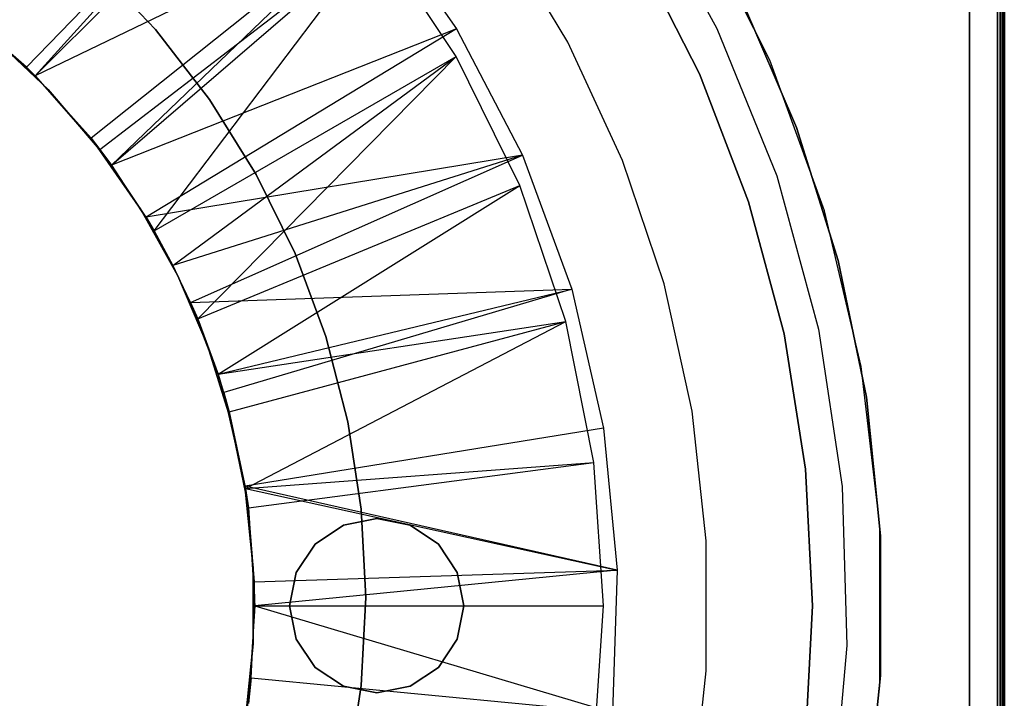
# Model space of a CAD drawing. Extents: x 0.02 to 3.4, y -1.69 to 1.69.
# Tile 10 of 11: x 2.29 to 3.4, y -0.1 to 0.66. Entities that reach past the tile are written whole.
import ezdxf

# ---------------------------------------------------------------- set-up
doc = ezdxf.new("R2010")
doc.units = 0
doc.header["$MEASUREMENT"] = 0
doc.layers.get('0').update_dxf_attribs({"color": 13, "linetype": 'CONTINUOUS'})

# ---------------------------------------------------------------- blocks, each defined once
blk = doc.blocks.new('Z_O_ENIE_PARANA_PM_STL')
at = {"color": 0}
for p, q in [((3.3949, -1.685, 3.3804), (3.3949, 1.685, 3.3804)), ((3.3949, 1.685, 0.0339), (3.3949, -1.685, 0.0339)), ((3.3949, 1.685, 0.0339), (3.3949, -1.685, 0.0339)), ((3.3949, -1.685, 3.3804), (3.3949, 1.685, 3.3804)), ((3.3979, -1.685, 0.0345), (3.3979, 1.685, 0.0345)), ((3.3979, -1.685, 0.0345), (3.3979, 1.685, 0.0345)), ((3.3979, 1.685, 3.3798), (3.3979, -1.685, 3.3798)), ((3.3979, 1.685, 3.3798), (3.3979, -1.685, 3.3798)), ((3.4004, -1.685, 0.0362), (3.4004, 1.685, 0.0362)), ((3.4004, -1.685, 0.0362), (3.4004, 1.685, 0.0362)), ((3.4004, 1.685, 3.3781), (3.4004, -1.685, 3.3781)), ((3.4004, 1.685, 3.3781), (3.4004, -1.685, 3.3781)), ((3.4022, -1.685, 0.0388), (3.4022, 1.685, 0.0388)), ((3.4022, -1.685, 0.0388), (3.4022, 1.685, 0.0388)), ((3.4022, 1.685, 3.3755), (3.4022, -1.685, 3.3755)), ((3.4022, 1.685, 3.3755), (3.4022, -1.685, 3.3755)), ((3.4028, -1.685, 0.0418), (3.4028, 1.685, 0.0418)), ((3.4028, 1.685, 3.3725), (3.4028, -1.685, 3.3725)), ((3.4028, -1.685, 0.0418), (3.4028, 1.685, 0.0418)), ((3.4028, 1.685, 3.3725), (3.4028, -1.685, 3.3725)), ((3.3634, -1.6535, 3.341), (3.3634, 1.6535, 3.341)), ((3.3634, 1.6535, 0.0733), (3.3634, -1.6535, 0.0733)), ((3.3634, -1.6535, 3.341), (3.3634, 1.6535, 3.341)), ((3.3634, 1.6535, 0.0733), (3.3634, -1.6535, 0.0733)), ((2.5839, 0.9026, 0.0733), (2.2987, 0.6081, 0.4833)), ((2.5839, 0.9026, 0.0733), (2.2987, 0.6081, 0.4833)), ((2.5839, 0.9026, 0.0733), (2.3084, 0.5985, 0.4833)), ((2.5839, 0.9026, 0.0733), (2.3084, 0.5985, 0.4833)), ((2.3084, 0.5985, 0.4276), (2.5868, 0.8769, 0.0339)), ((2.3084, 0.5985, 0.4276), (2.5868, 0.8769, 0.0339)), ((2.9916, 0.8091, 3.3804), (3.0783, 0.6519, 3.3804)), ((2.9916, 0.8091, 3.3804), (3.0783, 0.6519, 3.3804)), ((2.9916, 0.8091, 2.9473), (3.0783, 0.6519, 2.9473)), ((2.9916, 0.8091, 2.9473), (3.0783, 0.6519, 2.9473)), ((2.6922, 0.7834, 0.0733), (2.3084, 0.5985, 0.4833)), ((2.6922, 0.7834, 0.0733), (2.3084, 0.5985, 0.4833)), ((2.6922, 0.7834, 0.0733), (2.3716, 0.5278, 0.4833)), ((2.6922, 0.7834, 0.0733), (2.3716, 0.5278, 0.4833)), ((2.6922, 0.7834, 0.0733), (2.3946, 0.4975, 0.4833)), ((2.6922, 0.7834, 0.0733), (2.3946, 0.4975, 0.4833)), ((2.6922, 0.7834, 0.0733), (2.7843, 0.6513, 0.0733)), ((2.6922, 0.7834, 0.0733), (2.7843, 0.6513, 0.0733)), ((3.1378, 0.616, 3.341), (3.0566, 0.7776, 3.341)), ((3.1378, 0.616, 2.9473), (3.0566, 0.7776, 2.9473)), ((3.1378, 0.616, 3.341), (3.0566, 0.7776, 3.341)), ((3.1378, 0.616, 2.9473), (3.0566, 0.7776, 2.9473)), ((2.9099, 0.6362, 3.0307), (2.8341, 0.7622, 3.0307)), ((2.9099, 0.6362, 3.385), (2.8341, 0.7622, 3.385)), ((2.9099, 0.6362, 3.0307), (2.8341, 0.7622, 3.0307)), ((2.9099, 0.6362, 3.385), (2.8341, 0.7622, 3.385)), ((2.3814, 0.5153, 0.4276), (2.6937, 0.755, 0.0339)), ((2.3814, 0.5153, 0.4276), (2.6937, 0.755, 0.0339)), ((2.3946, 0.4975, 0.4276), (2.6937, 0.755, 0.0339)), ((2.3946, 0.4975, 0.4276), (2.6937, 0.755, 0.0339)), ((2.4429, 0.4232, 0.4276), (2.6937, 0.755, 0.0339)), ((2.4429, 0.4232, 0.4276), (2.6937, 0.755, 0.0339)), ((2.7839, 0.6201, 0.0339), (2.6937, 0.755, 0.0339)), ((2.7839, 0.6201, 0.0339), (2.6937, 0.755, 0.0339)), ((3.0586, 0.6005, 3.385), (2.9884, 0.7382, 3.385)), ((2.9884, 0.7382, 3.0307), (3.0586, 0.6005, 3.0307)), ((2.9884, 0.7382, 3.0307), (3.0586, 0.6005, 3.0307)), ((3.0586, 0.6005, 3.385), (2.9884, 0.7382, 3.385)), ((2.4442, 0.6506, 0.7041), (2.3755, 0.7228, 0.7041)), ((2.3755, 0.7228, 0.7434), (2.4442, 0.6506, 0.7434)), ((2.4442, 0.6506, 0.7041), (2.3755, 0.7228, 0.7041)), ((2.3755, 0.7228, 0.7434), (2.4442, 0.6506, 0.7434)), ((2.2987, 0.6081, 0.4833), (2.2161, 0.6784, 0.4833)), ((2.2987, 0.6081, 0.4833), (2.2161, 0.6784, 0.4833)), ((3.1682, 0.5401, 3.385), (3.106, 0.6849, 3.385)), ((3.106, 0.6849, 3.4244), (3.1682, 0.5401, 3.4244)), ((3.1682, 0.5401, 3.385), (3.106, 0.6849, 3.385)), ((3.106, 0.6849, 3.4244), (3.1682, 0.5401, 3.4244)), ((2.2987, 0.6081, 0.4833), (2.2251, 0.6715, 0.4276)), ((2.2251, 0.6715, 0.4276), (2.3084, 0.5985, 0.4276)), ((2.2987, 0.6081, 0.4833), (2.2251, 0.6715, 0.4276)), ((2.2251, 0.6715, 0.4276), (2.3084, 0.5985, 0.4276)), ((2.7843, 0.6513, 0.0733), (2.3946, 0.4975, 0.4833)), ((2.7843, 0.6513, 0.0733), (2.3946, 0.4975, 0.4833)), ((2.7843, 0.6513, 0.0733), (2.4337, 0.4388, 0.4833)), ((2.7843, 0.6513, 0.0733), (2.4337, 0.4388, 0.4833)), ((2.5052, 0.5717, 0.7041), (2.4442, 0.6506, 0.7041)), ((2.4442, 0.6506, 0.7041), (2.4442, 0.6506, 0.7434)), ((2.4442, 0.6506, 0.7434), (2.5052, 0.5717, 0.7434)), ((2.4442, 0.6506, 0.7041), (2.4442, 0.6506, 0.7434)), ((2.5052, 0.5717, 0.7041), (2.4442, 0.6506, 0.7041)), ((2.4442, 0.6506, 0.7434), (2.5052, 0.5717, 0.7434)), ((2.7843, 0.6513, 0.0733), (2.8588, 0.5086, 0.0733)), ((2.7843, 0.6513, 0.0733), (2.8588, 0.5086, 0.0733)), ((3.0783, 0.6519, 3.3804), (3.1458, 0.4854, 3.3804)), ((3.0783, 0.6519, 3.3804), (3.1458, 0.4854, 3.3804)), ((3.0783, 0.6519, 3.3804), (3.0783, 0.6519, 2.9473)), ((3.0783, 0.6519, 2.9473), (3.1458, 0.4854, 2.9473)), ((3.0783, 0.6519, 3.3804), (3.0783, 0.6519, 2.9473)), ((3.0783, 0.6519, 2.9473), (3.1458, 0.4854, 2.9473)), ((2.2608, 0.6418, 0.5081), (2.3229, 0.5828, 0.5081)), ((2.3229, 0.5828, 0.4884), (2.2608, 0.6418, 0.4884)), ((2.2608, 0.6418, 0.5081), (2.3229, 0.5828, 0.5081)), ((2.3229, 0.5828, 0.4884), (2.2608, 0.6418, 0.4884)), ((2.9716, 0.5027, 3.0307), (2.9099, 0.6362, 3.0307)), ((2.9716, 0.5027, 3.385), (2.9099, 0.6362, 3.385)), ((2.9099, 0.6362, 3.385), (2.9099, 0.6362, 3.0307)), ((2.9716, 0.5027, 3.0307), (2.9099, 0.6362, 3.0307)), ((2.9099, 0.6362, 3.385), (2.9099, 0.6362, 3.0307)), ((2.9716, 0.5027, 3.385), (2.9099, 0.6362, 3.385)), ((2.4429, 0.4232, 0.4276), (2.7839, 0.6201, 0.0339)), ((2.4429, 0.4232, 0.4276), (2.7839, 0.6201, 0.0339)), ((2.464, 0.3843, 0.4276), (2.7839, 0.6201, 0.0339)), ((2.464, 0.3843, 0.4276), (2.7839, 0.6201, 0.0339)), ((2.4919, 0.3239, 0.4276), (2.7839, 0.6201, 0.0339)), ((2.4919, 0.3239, 0.4276), (2.7839, 0.6201, 0.0339)), ((2.8556, 0.4746, 0.0339), (2.7839, 0.6201, 0.0339)), ((2.8556, 0.4746, 0.0339), (2.7839, 0.6201, 0.0339)), ((3.1996, 0.446, 3.341), (3.1378, 0.616, 3.341)), ((3.1996, 0.446, 2.9473), (3.1378, 0.616, 2.9473)), ((3.1378, 0.616, 2.9473), (3.1378, 0.616, 3.341)), ((3.1996, 0.446, 3.341), (3.1378, 0.616, 3.341)), ((3.1378, 0.616, 2.9473), (3.1378, 0.616, 3.341)), ((3.1996, 0.446, 2.9473), (3.1378, 0.616, 2.9473)), ((2.3084, 0.5985, 0.4833), (2.2987, 0.6081, 0.4833)), ((2.2987, 0.6081, 0.4833), (2.3084, 0.5985, 0.4276)), ((2.2987, 0.6081, 0.4833), (2.3084, 0.5985, 0.4276)), ((2.3084, 0.5985, 0.4833), (2.2987, 0.6081, 0.4833)), ((3.114, 0.4562, 3.385), (3.0586, 0.6005, 3.385)), ((3.0586, 0.6005, 3.0307), (3.114, 0.4562, 3.0307)), ((3.0586, 0.6005, 3.0307), (3.114, 0.4562, 3.0307)), ((3.0586, 0.6005, 3.0307), (3.0586, 0.6005, 3.385)), ((3.114, 0.4562, 3.385), (3.0586, 0.6005, 3.385)), ((3.0586, 0.6005, 3.0307), (3.0586, 0.6005, 3.385)), ((2.3716, 0.5278, 0.4833), (2.3084, 0.5985, 0.4276)), ((2.3084, 0.5985, 0.4276), (2.3814, 0.5153, 0.4276)), ((2.3716, 0.5278, 0.4833), (2.3084, 0.5985, 0.4833)), ((2.3084, 0.5985, 0.4833), (2.3084, 0.5985, 0.4276)), ((2.3716, 0.5278, 0.4833), (2.3084, 0.5985, 0.4276)), ((2.3084, 0.5985, 0.4833), (2.3084, 0.5985, 0.4276)), ((2.3084, 0.5985, 0.4276), (2.3814, 0.5153, 0.4276)), ((2.3716, 0.5278, 0.4833), (2.3084, 0.5985, 0.4833)), ((2.3229, 0.5828, 0.5081), (2.3229, 0.5828, 0.4884)), ((2.3229, 0.5828, 0.5081), (2.3787, 0.5178, 0.5081)), ((2.3787, 0.5178, 0.4884), (2.3229, 0.5828, 0.4884)), ((2.3229, 0.5828, 0.5081), (2.3229, 0.5828, 0.4884)), ((2.3229, 0.5828, 0.5081), (2.3787, 0.5178, 0.5081)), ((2.3787, 0.5178, 0.4884), (2.3229, 0.5828, 0.4884)), ((2.5579, 0.4871, 0.7041), (2.5052, 0.5717, 0.7041)), ((2.5052, 0.5717, 0.7041), (2.5052, 0.5717, 0.7434)), ((2.5052, 0.5717, 0.7434), (2.5579, 0.4871, 0.7434)), ((2.5052, 0.5717, 0.7041), (2.5052, 0.5717, 0.7434)), ((2.5579, 0.4871, 0.7041), (2.5052, 0.5717, 0.7041)), ((2.5052, 0.5717, 0.7434), (2.5579, 0.4871, 0.7434)), ((3.2153, 0.3898, 3.385), (3.1682, 0.5401, 3.385)), ((3.1682, 0.5401, 3.385), (3.1682, 0.5401, 3.4244)), ((3.1682, 0.5401, 3.4244), (3.2153, 0.3898, 3.4244)), ((3.1682, 0.5401, 3.385), (3.1682, 0.5401, 3.4244)), ((3.2153, 0.3898, 3.385), (3.1682, 0.5401, 3.385)), ((3.1682, 0.5401, 3.4244), (3.2153, 0.3898, 3.4244)), ((2.3946, 0.4975, 0.4833), (2.3716, 0.5278, 0.4833)), ((2.3716, 0.5278, 0.4833), (2.3814, 0.5153, 0.4276)), ((2.3716, 0.5278, 0.4833), (2.3814, 0.5153, 0.4276)), ((2.3946, 0.4975, 0.4833), (2.3716, 0.5278, 0.4833)), ((2.3787, 0.5178, 0.5081), (2.3787, 0.5178, 0.4884)), ((2.3787, 0.5178, 0.5081), (2.4277, 0.4474, 0.5081)), ((2.4277, 0.4474, 0.4884), (2.3787, 0.5178, 0.4884)), ((2.3787, 0.5178, 0.5081), (2.3787, 0.5178, 0.4884)), ((2.3787, 0.5178, 0.5081), (2.4277, 0.4474, 0.5081)), ((2.4277, 0.4474, 0.4884), (2.3787, 0.5178, 0.4884)), ((2.3946, 0.4975, 0.4833), (2.3814, 0.5153, 0.4276)), ((2.3814, 0.5153, 0.4276), (2.3946, 0.4975, 0.4276)), ((2.3946, 0.4975, 0.4833), (2.3814, 0.5153, 0.4276)), ((2.3814, 0.5153, 0.4276), (2.3946, 0.4975, 0.4276)), ((2.8588, 0.5086, 0.0733), (2.4337, 0.4388, 0.4833)), ((2.8588, 0.5086, 0.0733), (2.4337, 0.4388, 0.4833)), ((2.8588, 0.5086, 0.0733), (2.464, 0.3843, 0.4833)), ((2.8588, 0.5086, 0.0733), (2.464, 0.3843, 0.4833)), ((2.4839, 0.3426, 0.4833), (2.8588, 0.5086, 0.0733)), ((2.4839, 0.3426, 0.4833), (2.8588, 0.5086, 0.0733)), ((2.8588, 0.5086, 0.0733), (2.9144, 0.3575, 0.0733)), ((2.8588, 0.5086, 0.0733), (2.9144, 0.3575, 0.0733)), ((3.0186, 0.3634, 3.0307), (2.9716, 0.5027, 3.0307)), ((3.0186, 0.3634, 3.385), (2.9716, 0.5027, 3.385)), ((2.9716, 0.5027, 3.385), (2.9716, 0.5027, 3.0307)), ((3.0186, 0.3634, 3.0307), (2.9716, 0.5027, 3.0307)), ((2.9716, 0.5027, 3.385), (2.9716, 0.5027, 3.0307)), ((3.0186, 0.3634, 3.385), (2.9716, 0.5027, 3.385)), ((2.4337, 0.4388, 0.4833), (2.3946, 0.4975, 0.4276)), ((2.3946, 0.4975, 0.4276), (2.4429, 0.4232, 0.4276)), ((2.4337, 0.4388, 0.4833), (2.3946, 0.4975, 0.4276)), ((2.4337, 0.4388, 0.4833), (2.3946, 0.4975, 0.4833)), ((2.3946, 0.4975, 0.4833), (2.3946, 0.4975, 0.4276)), ((2.3946, 0.4975, 0.4833), (2.3946, 0.4975, 0.4276)), ((2.3946, 0.4975, 0.4276), (2.4429, 0.4232, 0.4276)), ((2.4337, 0.4388, 0.4833), (2.3946, 0.4975, 0.4833)), ((2.6018, 0.3976, 0.7041), (2.5579, 0.4871, 0.7041)), ((2.5579, 0.4871, 0.7041), (2.5579, 0.4871, 0.7434)), ((2.5579, 0.4871, 0.7434), (2.6018, 0.3976, 0.7434)), ((2.5579, 0.4871, 0.7041), (2.5579, 0.4871, 0.7434)), ((2.6018, 0.3976, 0.7041), (2.5579, 0.4871, 0.7041)), ((2.5579, 0.4871, 0.7434), (2.6018, 0.3976, 0.7434)), ((3.1458, 0.4854, 3.3804), (3.1931, 0.3122, 3.3804)), ((3.1458, 0.4854, 3.3804), (3.1931, 0.3122, 3.3804)), ((3.1458, 0.4854, 3.3804), (3.1458, 0.4854, 2.9473)), ((3.1458, 0.4854, 2.9473), (3.1931, 0.3122, 2.9473)), ((3.1458, 0.4854, 3.3804), (3.1458, 0.4854, 2.9473)), ((3.1458, 0.4854, 2.9473), (3.1931, 0.3122, 2.9473)), ((2.4919, 0.3239, 0.4276), (2.8556, 0.4746, 0.0339)), ((2.4919, 0.3239, 0.4276), (2.8556, 0.4746, 0.0339)), ((2.5149, 0.2616, 0.4276), (2.8556, 0.4746, 0.0339)), ((2.5149, 0.2616, 0.4276), (2.8556, 0.4746, 0.0339)), ((2.9077, 0.321, 0.0339), (2.8556, 0.4746, 0.0339)), ((2.9077, 0.321, 0.0339), (2.8556, 0.4746, 0.0339)), ((3.154, 0.307, 3.385), (3.114, 0.4562, 3.385)), ((3.114, 0.4562, 3.0307), (3.154, 0.307, 3.0307)), ((3.114, 0.4562, 3.0307), (3.154, 0.307, 3.0307)), ((3.114, 0.4562, 3.0307), (3.114, 0.4562, 3.385)), ((3.154, 0.307, 3.385), (3.114, 0.4562, 3.385)), ((3.114, 0.4562, 3.0307), (3.114, 0.4562, 3.385)), ((2.4277, 0.4474, 0.5081), (2.4277, 0.4474, 0.4884)), ((2.4277, 0.4474, 0.5081), (2.4693, 0.3725, 0.5081)), ((2.4693, 0.3725, 0.4884), (2.4277, 0.4474, 0.4884)), ((2.4277, 0.4474, 0.5081), (2.4277, 0.4474, 0.4884)), ((2.4277, 0.4474, 0.5081), (2.4693, 0.3725, 0.5081)), ((2.4693, 0.3725, 0.4884), (2.4277, 0.4474, 0.4884)), ((3.2413, 0.27, 3.341), (3.1996, 0.446, 3.341)), ((3.2413, 0.27, 2.9473), (3.1996, 0.446, 2.9473)), ((3.1996, 0.446, 2.9473), (3.1996, 0.446, 3.341)), ((3.2413, 0.27, 3.341), (3.1996, 0.446, 3.341)), ((3.1996, 0.446, 2.9473), (3.1996, 0.446, 3.341)), ((3.2413, 0.27, 2.9473), (3.1996, 0.446, 2.9473)), ((2.464, 0.3843, 0.4833), (2.4337, 0.4388, 0.4833)), ((2.4337, 0.4388, 0.4833), (2.4429, 0.4232, 0.4276)), ((2.4337, 0.4388, 0.4833), (2.4429, 0.4232, 0.4276)), ((2.464, 0.3843, 0.4833), (2.4337, 0.4388, 0.4833)), ((2.464, 0.3843, 0.4833), (2.4429, 0.4232, 0.4276)), ((2.4429, 0.4232, 0.4276), (2.464, 0.3843, 0.4276)), ((2.464, 0.3843, 0.4833), (2.4429, 0.4232, 0.4276)), ((2.4429, 0.4232, 0.4276), (2.464, 0.3843, 0.4276)), ((2.6365, 0.3041, 0.7041), (2.6018, 0.3976, 0.7041)), ((2.6018, 0.3976, 0.7041), (2.6018, 0.3976, 0.7434)), ((2.6018, 0.3976, 0.7434), (2.6365, 0.3041, 0.7434)), ((2.6018, 0.3976, 0.7041), (2.6018, 0.3976, 0.7434)), ((2.6365, 0.3041, 0.7041), (2.6018, 0.3976, 0.7041)), ((2.6018, 0.3976, 0.7434), (2.6365, 0.3041, 0.7434)), ((3.247, 0.2355, 3.385), (3.2153, 0.3898, 3.385)), ((3.2153, 0.3898, 3.385), (3.2153, 0.3898, 3.4244)), ((3.2153, 0.3898, 3.4244), (3.247, 0.2355, 3.4244)), ((3.2153, 0.3898, 3.385), (3.2153, 0.3898, 3.4244)), ((3.247, 0.2355, 3.385), (3.2153, 0.3898, 3.385)), ((3.2153, 0.3898, 3.4244), (3.247, 0.2355, 3.4244)), ((2.4839, 0.3426, 0.4833), (2.464, 0.3843, 0.4276)), ((2.464, 0.3843, 0.4276), (2.4919, 0.3239, 0.4276)), ((2.4839, 0.3426, 0.4833), (2.464, 0.3843, 0.4276)), ((2.4839, 0.3426, 0.4833), (2.464, 0.3843, 0.4833)), ((2.464, 0.3843, 0.4833), (2.464, 0.3843, 0.4276)), ((2.464, 0.3843, 0.4833), (2.464, 0.3843, 0.4276)), ((2.464, 0.3843, 0.4276), (2.4919, 0.3239, 0.4276)), ((2.4839, 0.3426, 0.4833), (2.464, 0.3843, 0.4833)), ((2.4693, 0.3725, 0.5081), (2.4693, 0.3725, 0.4884)), ((2.4693, 0.3725, 0.5081), (2.5031, 0.2938, 0.5081)), ((2.5031, 0.2938, 0.4884), (2.4693, 0.3725, 0.4884)), ((2.4693, 0.3725, 0.5081), (2.4693, 0.3725, 0.4884)), ((2.4693, 0.3725, 0.5081), (2.5031, 0.2938, 0.5081)), ((2.5031, 0.2938, 0.4884), (2.4693, 0.3725, 0.4884)), ((2.4839, 0.3426, 0.4833), (2.9144, 0.3575, 0.0733)), ((2.4839, 0.3426, 0.4833), (2.9144, 0.3575, 0.0733)), ((2.5149, 0.2616, 0.4833), (2.9144, 0.3575, 0.0733)), ((2.5149, 0.2616, 0.4833), (2.9144, 0.3575, 0.0733)), ((2.9144, 0.3575, 0.0733), (2.5213, 0.2408, 0.4833)), ((2.9144, 0.3575, 0.0733), (2.5213, 0.2408, 0.4833)), ((2.9144, 0.3575, 0.0733), (2.9502, 0.2005, 0.0733)), ((2.9144, 0.3575, 0.0733), (2.9502, 0.2005, 0.0733)), ((3.0502, 0.2197, 3.0307), (3.0186, 0.3634, 3.0307)), ((3.0502, 0.2197, 3.385), (3.0186, 0.3634, 3.385)), ((3.0186, 0.3634, 3.385), (3.0186, 0.3634, 3.0307)), ((3.0502, 0.2197, 3.0307), (3.0186, 0.3634, 3.0307)), ((3.0186, 0.3634, 3.385), (3.0186, 0.3634, 3.0307)), ((3.0502, 0.2197, 3.385), (3.0186, 0.3634, 3.385)), ((2.5149, 0.2616, 0.4833), (2.4839, 0.3426, 0.4833)), ((2.4839, 0.3426, 0.4833), (2.4919, 0.3239, 0.4276)), ((2.4839, 0.3426, 0.4833), (2.4919, 0.3239, 0.4276)), ((2.5149, 0.2616, 0.4833), (2.4839, 0.3426, 0.4833)), ((2.5149, 0.2616, 0.4833), (2.4919, 0.3239, 0.4276)), ((2.4919, 0.3239, 0.4276), (2.5149, 0.2616, 0.4276)), ((2.5149, 0.2616, 0.4833), (2.4919, 0.3239, 0.4276)), ((2.4919, 0.3239, 0.4276), (2.5149, 0.2616, 0.4276)), ((2.5149, 0.2616, 0.4276), (2.9077, 0.321, 0.0339)), ((2.5149, 0.2616, 0.4276), (2.9077, 0.321, 0.0339)), ((2.5275, 0.2191, 0.4276), (2.9077, 0.321, 0.0339)), ((2.5275, 0.2191, 0.4276), (2.9077, 0.321, 0.0339)), ((2.5459, 0.1324, 0.4276), (2.9077, 0.321, 0.0339)), ((2.5459, 0.1324, 0.4276), (2.9077, 0.321, 0.0339)), ((2.9394, 0.1619, 0.0339), (2.9077, 0.321, 0.0339)), ((2.9394, 0.1619, 0.0339), (2.9077, 0.321, 0.0339)), ((3.1931, 0.3122, 3.3804), (3.2196, 0.1346, 3.3804)), ((3.1931, 0.3122, 3.3804), (3.2196, 0.1346, 3.3804)), ((3.1931, 0.3122, 3.3804), (3.1931, 0.3122, 2.9473)), ((3.1931, 0.3122, 2.9473), (3.2196, 0.1346, 2.9473)), ((3.1931, 0.3122, 3.3804), (3.1931, 0.3122, 2.9473)), ((3.1931, 0.3122, 2.9473), (3.2196, 0.1346, 2.9473)), ((2.6614, 0.2076, 0.7041), (2.6365, 0.3041, 0.7041)), ((2.6365, 0.3041, 0.7041), (2.6365, 0.3041, 0.7434)), ((2.6365, 0.3041, 0.7434), (2.6614, 0.2076, 0.7434)), ((2.6365, 0.3041, 0.7041), (2.6365, 0.3041, 0.7434)), ((2.6614, 0.2076, 0.7041), (2.6365, 0.3041, 0.7041)), ((2.6365, 0.3041, 0.7434), (2.6614, 0.2076, 0.7434)), ((3.1781, 0.1543, 3.385), (3.154, 0.307, 3.385)), ((3.154, 0.307, 3.0307), (3.1781, 0.1543, 3.0307)), ((3.154, 0.307, 3.0307), (3.1781, 0.1543, 3.0307)), ((3.154, 0.307, 3.0307), (3.154, 0.307, 3.385)), ((3.1781, 0.1543, 3.385), (3.154, 0.307, 3.385)), ((3.154, 0.307, 3.0307), (3.154, 0.307, 3.385)), ((2.5031, 0.2938, 0.5081), (2.5031, 0.2938, 0.4884)), ((2.5031, 0.2938, 0.5081), (2.5287, 0.212, 0.5081)), ((2.5287, 0.212, 0.4884), (2.5031, 0.2938, 0.4884)), ((2.5031, 0.2938, 0.5081), (2.5031, 0.2938, 0.4884)), ((2.5031, 0.2938, 0.5081), (2.5287, 0.212, 0.5081)), ((2.5287, 0.212, 0.4884), (2.5031, 0.2938, 0.4884)), ((3.2623, 0.0904, 3.341), (3.2413, 0.27, 3.341)), ((3.2623, 0.0904, 2.9473), (3.2413, 0.27, 2.9473)), ((3.2413, 0.27, 2.9473), (3.2413, 0.27, 3.341)), ((3.2623, 0.0904, 3.341), (3.2413, 0.27, 3.341)), ((3.2413, 0.27, 2.9473), (3.2413, 0.27, 3.341)), ((3.2623, 0.0904, 2.9473), (3.2413, 0.27, 2.9473)), ((2.5213, 0.2408, 0.4833), (2.5149, 0.2616, 0.4276)), ((2.5149, 0.2616, 0.4276), (2.5275, 0.2191, 0.4276)), ((2.5213, 0.2408, 0.4833), (2.5149, 0.2616, 0.4276)), ((2.5213, 0.2408, 0.4833), (2.5149, 0.2616, 0.4833)), ((2.5149, 0.2616, 0.4833), (2.5149, 0.2616, 0.4276)), ((2.5149, 0.2616, 0.4833), (2.5149, 0.2616, 0.4276)), ((2.5149, 0.2616, 0.4276), (2.5275, 0.2191, 0.4276)), ((2.5213, 0.2408, 0.4833), (2.5149, 0.2616, 0.4833)), ((2.5454, 0.1351, 0.4833), (2.5213, 0.2408, 0.4833)), ((2.5213, 0.2408, 0.4833), (2.5275, 0.2191, 0.4276)), ((2.5213, 0.2408, 0.4833), (2.5275, 0.2191, 0.4276)), ((2.5454, 0.1351, 0.4833), (2.5213, 0.2408, 0.4833)), ((3.263, 0.0788, 3.385), (3.247, 0.2355, 3.385)), ((3.247, 0.2355, 3.385), (3.247, 0.2355, 3.4244)), ((3.247, 0.2355, 3.4244), (3.263, 0.0788, 3.4244)), ((3.247, 0.2355, 3.385), (3.247, 0.2355, 3.4244)), ((3.263, 0.0788, 3.385), (3.247, 0.2355, 3.385)), ((3.247, 0.2355, 3.4244), (3.263, 0.0788, 3.4244)), ((2.5454, 0.1351, 0.4833), (2.5275, 0.2191, 0.4276)), ((2.5275, 0.2191, 0.4276), (2.5459, 0.1324, 0.4276)), ((2.5454, 0.1351, 0.4833), (2.5275, 0.2191, 0.4276)), ((2.5275, 0.2191, 0.4276), (2.5459, 0.1324, 0.4276)), ((2.5287, 0.212, 0.5081), (2.5287, 0.212, 0.4884)), ((2.5287, 0.212, 0.5081), (2.546, 0.1281, 0.5081)), ((2.546, 0.1281, 0.4884), (2.5287, 0.212, 0.4884)), ((2.5287, 0.212, 0.5081), (2.5287, 0.212, 0.4884)), ((2.5287, 0.212, 0.5081), (2.546, 0.1281, 0.5081)), ((2.546, 0.1281, 0.4884), (2.5287, 0.212, 0.4884)), ((3.0661, 0.0735, 3.0307), (3.0502, 0.2197, 3.0307)), ((3.0661, 0.0735, 3.385), (3.0502, 0.2197, 3.385)), ((3.0502, 0.2197, 3.385), (3.0502, 0.2197, 3.0307)), ((3.0661, 0.0735, 3.0307), (3.0502, 0.2197, 3.0307)), ((3.0502, 0.2197, 3.385), (3.0502, 0.2197, 3.0307)), ((3.0661, 0.0735, 3.385), (3.0502, 0.2197, 3.385)), ((2.9502, 0.2005, 0.0733), (2.5454, 0.1351, 0.4833)), ((2.9502, 0.2005, 0.0733), (2.5454, 0.1351, 0.4833)), ((2.6765, 0.109, 0.7041), (2.6614, 0.2076, 0.7041)), ((2.6614, 0.2076, 0.7041), (2.6614, 0.2076, 0.7434)), ((2.6614, 0.2076, 0.7434), (2.6765, 0.109, 0.7434)), ((2.6614, 0.2076, 0.7041), (2.6614, 0.2076, 0.7434)), ((2.6765, 0.109, 0.7041), (2.6614, 0.2076, 0.7041)), ((2.6614, 0.2076, 0.7434), (2.6765, 0.109, 0.7434)), ((2.9502, 0.2005, 0.0733), (2.9657, 0.0403, 0.0733)), ((2.9502, 0.2005, 0.0733), (2.9657, 0.0403, 0.0733)), ((2.5459, 0.1324, 0.4276), (2.9394, 0.1619, 0.0339)), ((2.5459, 0.1324, 0.4276), (2.9394, 0.1619, 0.0339)), ((2.5491, 0.1105, 0.4276), (2.9394, 0.1619, 0.0339)), ((2.5491, 0.1105, 0.4276), (2.9394, 0.1619, 0.0339)), ((2.95, 0, 0.0339), (2.9394, 0.1619, 0.0339)), ((2.95, 0, 0.0339), (2.9394, 0.1619, 0.0339)), ((3.1862, 0, 3.385), (3.1781, 0.1543, 3.385)), ((3.1781, 0.1543, 3.0307), (3.1862, 0, 3.0307)), ((3.1781, 0.1543, 3.0307), (3.1862, 0, 3.0307)), ((3.1781, 0.1543, 3.0307), (3.1781, 0.1543, 3.385)), ((3.1862, 0, 3.385), (3.1781, 0.1543, 3.385)), ((3.1781, 0.1543, 3.0307), (3.1781, 0.1543, 3.385)), ((2.5459, 0.1324, 0.4833), (2.5454, 0.1351, 0.4833)), ((2.5454, 0.1351, 0.4833), (2.5459, 0.1324, 0.4276)), ((2.5454, 0.1351, 0.4833), (2.5459, 0.1324, 0.4276)), ((2.5459, 0.1324, 0.4833), (2.5454, 0.1351, 0.4833)), ((2.9657, 0.0403, 0.0733), (2.5454, 0.1351, 0.4833)), ((2.9657, 0.0403, 0.0733), (2.5454, 0.1351, 0.4833)), ((3.2196, 0.1346, 3.3804), (3.2249, -0.0449, 3.3804)), ((3.2196, 0.1346, 3.3804), (3.2249, -0.0449, 3.3804)), ((3.2196, 0.1346, 3.3804), (3.2196, 0.1346, 2.9473)), ((3.2196, 0.1346, 2.9473), (3.2249, -0.0449, 2.9473)), ((3.2196, 0.1346, 3.3804), (3.2196, 0.1346, 2.9473)), ((3.2196, 0.1346, 2.9473), (3.2249, -0.0449, 2.9473)), ((2.5559, 0.0271, 0.4833), (2.5459, 0.1324, 0.4833)), ((2.5459, 0.1324, 0.4833), (2.5491, 0.1105, 0.4276)), ((2.5459, 0.1324, 0.4833), (2.5491, 0.1105, 0.4276)), ((2.5459, 0.1324, 0.4833), (2.5459, 0.1324, 0.4276)), ((2.5459, 0.1324, 0.4276), (2.5491, 0.1105, 0.4276)), ((2.5459, 0.1324, 0.4833), (2.5459, 0.1324, 0.4276)), ((2.5459, 0.1324, 0.4276), (2.5491, 0.1105, 0.4276)), ((2.5459, 0.1324, 0.4833), (2.9657, 0.0403, 0.0733)), ((2.5459, 0.1324, 0.4833), (2.9657, 0.0403, 0.0733)), ((2.5559, 0.0271, 0.4833), (2.5459, 0.1324, 0.4833)), ((2.546, 0.1281, 0.5081), (2.546, 0.1281, 0.4884)), ((2.546, 0.1281, 0.5081), (2.5546, 0.0428, 0.5081)), ((2.5546, 0.0428, 0.4884), (2.546, 0.1281, 0.4884)), ((2.546, 0.1281, 0.5081), (2.546, 0.1281, 0.4884)), ((2.546, 0.1281, 0.5081), (2.5546, 0.0428, 0.5081)), ((2.5546, 0.0428, 0.4884), (2.546, 0.1281, 0.4884)), ((2.5559, 0.0271, 0.4833), (2.5491, 0.1105, 0.4276)), ((2.5491, 0.1105, 0.4276), (2.5563, 0, 0.4276)), ((2.5559, 0.0271, 0.4833), (2.5491, 0.1105, 0.4276)), ((2.5491, 0.1105, 0.4276), (2.5563, 0, 0.4276)), ((2.6816, 0.0095, 0.7041), (2.6765, 0.109, 0.7041)), ((2.6765, 0.109, 0.7041), (2.6765, 0.109, 0.7434)), ((2.6765, 0.109, 0.7434), (2.6816, 0.0095, 0.7434)), ((2.6765, 0.109, 0.7041), (2.6765, 0.109, 0.7434)), ((2.6816, 0.0095, 0.7041), (2.6765, 0.109, 0.7041)), ((2.6765, 0.109, 0.7434), (2.6816, 0.0095, 0.7434)), ((2.6245, 0.0696, 3.4244), (2.6564, 0.0909, 3.4244)), ((2.6564, 0.0909, 3.385), (2.6245, 0.0696, 3.385)), ((2.6245, 0.0696, 3.4244), (2.6564, 0.0909, 3.4244)), ((2.6564, 0.0909, 3.385), (2.6245, 0.0696, 3.385)), ((2.6564, 0.0909, 3.4244), (2.6941, 0.0984, 3.4244)), ((2.6941, 0.0984, 3.385), (2.6564, 0.0909, 3.385)), ((2.6564, 0.0909, 3.4244), (2.6941, 0.0984, 3.4244)), ((2.6941, 0.0984, 3.385), (2.6564, 0.0909, 3.385)), ((2.6564, 0.0909, 3.4244), (2.6564, 0.0909, 3.385)), ((2.6564, 0.0909, 3.4244), (2.6564, 0.0909, 3.385)), ((2.6941, 0.0984, 3.4244), (2.7318, 0.0909, 3.4244)), ((2.7318, 0.0909, 3.385), (2.6941, 0.0984, 3.385)), ((2.6941, 0.0984, 3.385), (2.6941, 0.0984, 3.4244)), ((2.6941, 0.0984, 3.4244), (2.7318, 0.0909, 3.4244)), ((2.6941, 0.0984, 3.385), (2.6941, 0.0984, 3.4244)), ((2.7318, 0.0909, 3.385), (2.6941, 0.0984, 3.385)), ((2.7318, 0.0909, 3.4244), (2.7637, 0.0696, 3.4244)), ((2.7637, 0.0696, 3.385), (2.7318, 0.0909, 3.385)), ((2.7318, 0.0909, 3.4244), (2.7637, 0.0696, 3.4244)), ((2.7318, 0.0909, 3.4244), (2.7318, 0.0909, 3.385)), ((2.7637, 0.0696, 3.385), (2.7318, 0.0909, 3.385)), ((2.7318, 0.0909, 3.4244), (2.7318, 0.0909, 3.385)), ((3.2623, -0.0904, 3.341), (3.2623, 0.0904, 3.341)), ((3.2623, -0.0904, 2.9473), (3.2623, 0.0904, 2.9473)), ((3.2623, 0.0904, 2.9473), (3.2623, 0.0904, 3.341)), ((3.2623, -0.0904, 3.341), (3.2623, 0.0904, 3.341)), ((3.2623, 0.0904, 2.9473), (3.2623, 0.0904, 3.341)), ((3.2623, -0.0904, 2.9473), (3.2623, 0.0904, 2.9473)), ((3.263, -0.0788, 3.385), (3.263, 0.0788, 3.385)), ((3.263, 0.0788, 3.385), (3.263, 0.0788, 3.4244)), ((3.263, 0.0788, 3.4244), (3.263, -0.0788, 3.4244)), ((3.263, 0.0788, 3.385), (3.263, 0.0788, 3.4244)), ((3.263, -0.0788, 3.385), (3.263, 0.0788, 3.385)), ((3.263, 0.0788, 3.4244), (3.263, -0.0788, 3.4244)), ((2.6032, 0.0377, 3.4244), (2.6245, 0.0696, 3.4244)), ((2.6245, 0.0696, 3.385), (2.6032, 0.0377, 3.385)), ((2.6032, 0.0377, 3.4244), (2.6245, 0.0696, 3.4244)), ((2.6245, 0.0696, 3.385), (2.6032, 0.0377, 3.385)), ((2.6245, 0.0696, 3.4244), (2.6245, 0.0696, 3.385)), ((2.6245, 0.0696, 3.4244), (2.6245, 0.0696, 3.385)), ((2.7637, 0.0696, 3.4244), (2.785, 0.0377, 3.4244)), ((2.785, 0.0377, 3.385), (2.7637, 0.0696, 3.385)), ((2.7637, 0.0696, 3.4244), (2.785, 0.0377, 3.4244)), ((2.7637, 0.0696, 3.4244), (2.7637, 0.0696, 3.385)), ((2.785, 0.0377, 3.385), (2.7637, 0.0696, 3.385)), ((2.7637, 0.0696, 3.4244), (2.7637, 0.0696, 3.385)), ((3.0661, -0.0735, 3.0307), (3.0661, 0.0735, 3.0307)), ((3.0661, -0.0735, 3.385), (3.0661, 0.0735, 3.385)), ((3.0661, 0.0735, 3.385), (3.0661, 0.0735, 3.0307)), ((3.0661, -0.0735, 3.0307), (3.0661, 0.0735, 3.0307)), ((3.0661, 0.0735, 3.385), (3.0661, 0.0735, 3.0307)), ((3.0661, -0.0735, 3.385), (3.0661, 0.0735, 3.385)), ((2.5546, 0.0428, 0.5081), (2.5546, 0.0428, 0.4884)), ((2.5546, 0.0428, 0.5081), (2.5546, -0.0428, 0.5081)), ((2.5546, -0.0428, 0.4884), (2.5546, 0.0428, 0.4884)), ((2.5546, 0.0428, 0.5081), (2.5546, 0.0428, 0.4884)), ((2.5546, 0.0428, 0.5081), (2.5546, -0.0428, 0.5081)), ((2.5546, -0.0428, 0.4884), (2.5546, 0.0428, 0.4884)), ((2.5559, 0.0271, 0.4833), (2.9657, 0.0403, 0.0733)), ((2.5559, 0.0271, 0.4833), (2.9657, 0.0403, 0.0733)), ((2.9657, 0.0403, 0.0733), (2.5563, 0, 0.4833)), ((2.9657, 0.0403, 0.0733), (2.5563, 0, 0.4833)), ((2.5957, 0, 3.4244), (2.6032, 0.0377, 3.4244)), ((2.6032, 0.0377, 3.385), (2.5957, 0, 3.385)), ((2.5957, 0, 3.4244), (2.6032, 0.0377, 3.4244)), ((2.6032, 0.0377, 3.385), (2.5957, 0, 3.385)), ((2.6032, 0.0377, 3.4244), (2.6032, 0.0377, 3.385)), ((2.6032, 0.0377, 3.4244), (2.6032, 0.0377, 3.385)), ((2.785, 0.0377, 3.4244), (2.7925, 0, 3.4244)), ((2.7925, 0, 3.385), (2.785, 0.0377, 3.385)), ((2.785, 0.0377, 3.4244), (2.7925, 0, 3.4244)), ((2.785, 0.0377, 3.4244), (2.785, 0.0377, 3.385)), ((2.7925, 0, 3.385), (2.785, 0.0377, 3.385)), ((2.785, 0.0377, 3.4244), (2.785, 0.0377, 3.385)), ((2.9657, 0.0403, 0.0733), (2.9605, -0.1206, 0.0733)), ((2.9657, 0.0403, 0.0733), (2.9605, -0.1206, 0.0733)), ((2.5563, 0, 0.4276), (2.5559, 0.0271, 0.4833)), ((2.5563, 0, 0.4833), (2.5559, 0.0271, 0.4833)), ((2.5563, 0, 0.4276), (2.5559, 0.0271, 0.4833)), ((2.5563, 0, 0.4833), (2.5559, 0.0271, 0.4833)), ((2.5563, 0, 0.4276), (2.5491, -0.1105, 0.4276)), ((2.5563, 0, 0.4276), (2.5491, -0.1105, 0.4276)), ((2.5524, -0.0813, 0.4833), (2.5563, 0, 0.4276)), ((2.5524, -0.0813, 0.4833), (2.5563, 0, 0.4276)), ((2.5524, -0.0813, 0.4833), (2.5563, 0, 0.4833)), ((2.5524, -0.0813, 0.4833), (2.5563, 0, 0.4833)), ((2.5563, 0, 0.4833), (2.5563, 0, 0.4276)), ((2.5563, 0, 0.4833), (2.5563, 0, 0.4276)), ((2.5563, 0, 0.4276), (2.95, 0, 0.0339)), ((2.5563, 0, 0.4276), (2.95, 0, 0.0339)), ((2.5563, 0, 0.4833), (2.9605, -0.1206, 0.0733)), ((2.5563, 0, 0.4833), (2.9605, -0.1206, 0.0733)), ((2.6765, -0.0901, 0.7041), (2.6816, 0.0095, 0.7041)), ((2.6816, 0.0095, 0.7434), (2.6765, -0.0901, 0.7434)), ((2.6765, -0.0901, 0.7041), (2.6816, 0.0095, 0.7041)), ((2.6816, 0.0095, 0.7434), (2.6765, -0.0901, 0.7434)), ((2.6816, 0.0095, 0.7041), (2.6816, 0.0095, 0.7434)), ((2.6816, 0.0095, 0.7041), (2.6816, 0.0095, 0.7434)), ((2.6032, -0.0377, 3.4244), (2.5957, 0, 3.4244)), ((2.5957, 0, 3.385), (2.6032, -0.0377, 3.385)), ((2.5957, 0, 3.4244), (2.5957, 0, 3.385)), ((2.5957, 0, 3.4244), (2.5957, 0, 3.385)), ((2.6032, -0.0377, 3.4244), (2.5957, 0, 3.4244)), ((2.5957, 0, 3.385), (2.6032, -0.0377, 3.385)), ((2.7925, 0, 3.4244), (2.785, -0.0377, 3.4244)), ((2.785, -0.0377, 3.385), (2.7925, 0, 3.385)), ((2.7925, 0, 3.4244), (2.785, -0.0377, 3.4244)), ((2.785, -0.0377, 3.385), (2.7925, 0, 3.385)), ((2.7925, 0, 3.4244), (2.7925, 0, 3.385)), ((2.7925, 0, 3.4244), (2.7925, 0, 3.385)), ((2.9394, -0.1619, 0.0339), (2.95, 0, 0.0339)), ((2.9394, -0.1619, 0.0339), (2.95, 0, 0.0339)), ((3.1781, -0.1543, 3.385), (3.1862, 0, 3.385)), ((3.1862, 0, 3.0307), (3.1781, -0.1543, 3.0307)), ((3.1862, 0, 3.0307), (3.1781, -0.1543, 3.0307)), ((3.1781, -0.1543, 3.385), (3.1862, 0, 3.385)), ((3.1862, 0, 3.0307), (3.1862, 0, 3.385)), ((3.1862, 0, 3.0307), (3.1862, 0, 3.385)), ((2.5546, -0.0428, 0.5081), (2.546, -0.1281, 0.5081)), ((2.546, -0.1281, 0.4884), (2.5546, -0.0428, 0.4884)), ((2.5546, -0.0428, 0.5081), (2.546, -0.1281, 0.5081)), ((2.546, -0.1281, 0.4884), (2.5546, -0.0428, 0.4884)), ((2.5546, -0.0428, 0.5081), (2.5546, -0.0428, 0.4884)), ((2.5546, -0.0428, 0.5081), (2.5546, -0.0428, 0.4884)), ((2.6245, -0.0696, 3.4244), (2.6032, -0.0377, 3.4244)), ((2.6032, -0.0377, 3.385), (2.6245, -0.0696, 3.385)), ((2.6032, -0.0377, 3.4244), (2.6032, -0.0377, 3.385)), ((2.6032, -0.0377, 3.4244), (2.6032, -0.0377, 3.385)), ((2.6245, -0.0696, 3.4244), (2.6032, -0.0377, 3.4244)), ((2.6032, -0.0377, 3.385), (2.6245, -0.0696, 3.385)), ((2.785, -0.0377, 3.4244), (2.7637, -0.0696, 3.4244)), ((2.7637, -0.0696, 3.385), (2.785, -0.0377, 3.385)), ((2.785, -0.0377, 3.4244), (2.7637, -0.0696, 3.4244)), ((2.7637, -0.0696, 3.385), (2.785, -0.0377, 3.385)), ((2.785, -0.0377, 3.4244), (2.785, -0.0377, 3.385)), ((2.785, -0.0377, 3.4244), (2.785, -0.0377, 3.385)), ((3.2249, -0.0449, 3.3804), (3.209, -0.2238, 3.3804)), ((3.2249, -0.0449, 3.3804), (3.209, -0.2238, 3.3804)), ((3.2249, -0.0449, 2.9473), (3.209, -0.2238, 2.9473)), ((3.2249, -0.0449, 2.9473), (3.209, -0.2238, 2.9473)), ((3.2249, -0.0449, 3.3804), (3.2249, -0.0449, 2.9473)), ((3.2249, -0.0449, 3.3804), (3.2249, -0.0449, 2.9473)), ((2.6564, -0.0909, 3.4244), (2.6245, -0.0696, 3.4244)), ((2.6245, -0.0696, 3.385), (2.6564, -0.0909, 3.385)), ((2.6245, -0.0696, 3.4244), (2.6245, -0.0696, 3.385)), ((2.6245, -0.0696, 3.4244), (2.6245, -0.0696, 3.385)), ((2.6564, -0.0909, 3.4244), (2.6245, -0.0696, 3.4244)), ((2.6245, -0.0696, 3.385), (2.6564, -0.0909, 3.385)), ((2.7637, -0.0696, 3.4244), (2.7318, -0.0909, 3.4244)), ((2.7318, -0.0909, 3.385), (2.7637, -0.0696, 3.385)), ((2.7637, -0.0696, 3.4244), (2.7318, -0.0909, 3.4244)), ((2.7318, -0.0909, 3.385), (2.7637, -0.0696, 3.385)), ((2.7637, -0.0696, 3.4244), (2.7637, -0.0696, 3.385)), ((2.7637, -0.0696, 3.4244), (2.7637, -0.0696, 3.385)), ((3.0502, -0.2197, 3.0307), (3.0661, -0.0735, 3.0307)), ((3.0502, -0.2197, 3.385), (3.0661, -0.0735, 3.385)), ((3.0502, -0.2197, 3.0307), (3.0661, -0.0735, 3.0307)), ((3.0502, -0.2197, 3.385), (3.0661, -0.0735, 3.385)), ((3.0661, -0.0735, 3.385), (3.0661, -0.0735, 3.0307)), ((3.0661, -0.0735, 3.385), (3.0661, -0.0735, 3.0307)), ((2.5459, -0.1324, 0.4833), (2.5524, -0.0813, 0.4833)), ((2.5459, -0.1324, 0.4833), (2.5524, -0.0813, 0.4833)), ((2.5524, -0.0813, 0.4833), (2.5491, -0.1105, 0.4276)), ((2.5524, -0.0813, 0.4833), (2.5491, -0.1105, 0.4276)), ((2.5524, -0.0813, 0.4833), (2.9605, -0.1206, 0.0733)), ((2.5524, -0.0813, 0.4833), (2.9605, -0.1206, 0.0733)), ((3.247, -0.2355, 3.385), (3.263, -0.0788, 3.385)), ((3.263, -0.0788, 3.4244), (3.247, -0.2355, 3.4244)), ((3.247, -0.2355, 3.385), (3.263, -0.0788, 3.385)), ((3.263, -0.0788, 3.4244), (3.247, -0.2355, 3.4244)), ((3.263, -0.0788, 3.385), (3.263, -0.0788, 3.4244)), ((3.263, -0.0788, 3.385), (3.263, -0.0788, 3.4244)), ((2.6941, -0.0984, 3.4244), (2.6564, -0.0909, 3.4244)), ((2.6564, -0.0909, 3.385), (2.6941, -0.0984, 3.385)), ((2.6564, -0.0909, 3.4244), (2.6564, -0.0909, 3.385)), ((2.6564, -0.0909, 3.4244), (2.6564, -0.0909, 3.385)), ((2.6941, -0.0984, 3.4244), (2.6564, -0.0909, 3.4244)), ((2.6564, -0.0909, 3.385), (2.6941, -0.0984, 3.385)), ((2.6614, -0.1887, 0.7041), (2.6765, -0.0901, 0.7041)), ((2.6765, -0.0901, 0.7434), (2.6614, -0.1887, 0.7434)), ((2.6614, -0.1887, 0.7041), (2.6765, -0.0901, 0.7041)), ((2.6765, -0.0901, 0.7434), (2.6614, -0.1887, 0.7434)), ((2.6765, -0.0901, 0.7041), (2.6765, -0.0901, 0.7434)), ((2.6765, -0.0901, 0.7041), (2.6765, -0.0901, 0.7434)), ((2.7318, -0.0909, 3.4244), (2.6941, -0.0984, 3.4244)), ((2.6941, -0.0984, 3.385), (2.7318, -0.0909, 3.385)), ((2.7318, -0.0909, 3.4244), (2.6941, -0.0984, 3.4244)), ((2.6941, -0.0984, 3.385), (2.7318, -0.0909, 3.385)), ((2.6941, -0.0984, 3.4244), (2.6941, -0.0984, 3.385)), ((2.6941, -0.0984, 3.4244), (2.6941, -0.0984, 3.385)), ((2.7318, -0.0909, 3.4244), (2.7318, -0.0909, 3.385)), ((2.7318, -0.0909, 3.4244), (2.7318, -0.0909, 3.385)), ((3.2413, -0.27, 3.341), (3.2623, -0.0904, 3.341)), ((3.2413, -0.27, 2.9473), (3.2623, -0.0904, 2.9473)), ((3.2413, -0.27, 3.341), (3.2623, -0.0904, 3.341)), ((3.2413, -0.27, 2.9473), (3.2623, -0.0904, 2.9473)), ((3.2623, -0.0904, 2.9473), (3.2623, -0.0904, 3.341)), ((3.2623, -0.0904, 2.9473), (3.2623, -0.0904, 3.341))]:
    blk.add_line(p, q, dxfattribs=at)

msp = doc.modelspace()

# ---------------------------------------------------------------- block references
at = {"color": 0}
msp.add_blockref('Z_O_ENIE_PARANA_PM_STL', (0, 0), dxfattribs=at)

doc.saveas('drawing.dxf')
